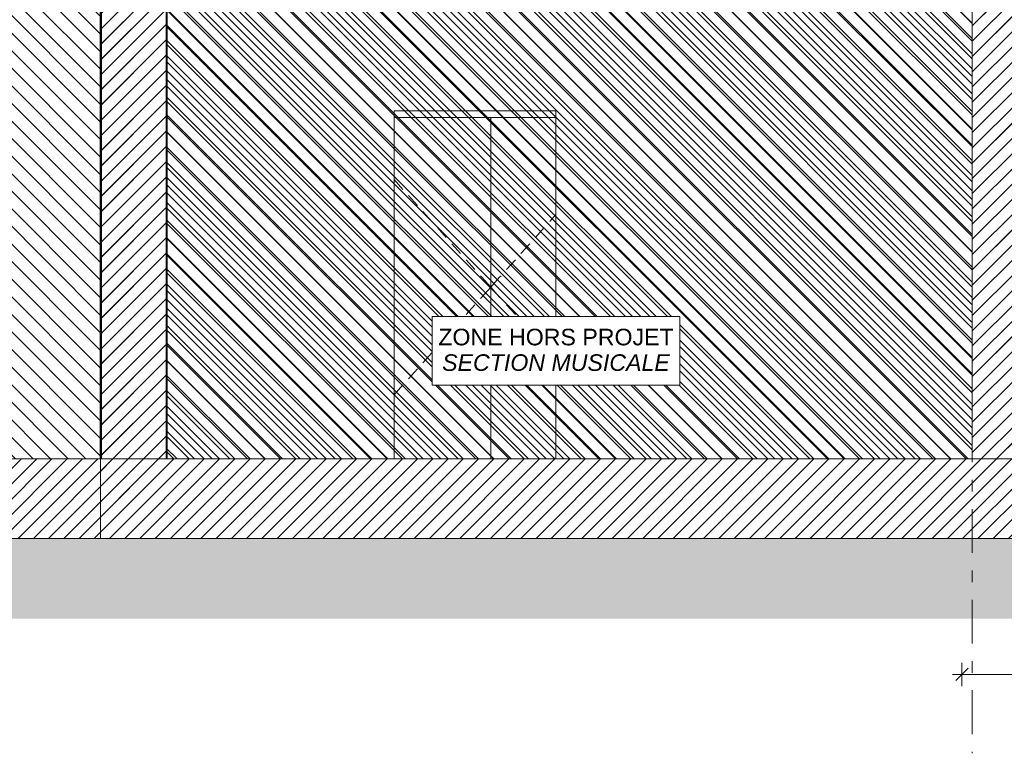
# Model space of a CAD drawing. Header units: millimetres. Extents: x 1516 to 53650, y -1776 to 7865.
# Tile 2 of 37: x 6608 to 12549, y -1776 to 2650. Entities that reach past the tile are written whole.
import ezdxf

# ---------------------------------------------------------------- set-up
doc = ezdxf.new("R2010")
doc.units = ezdxf.units.MM
doc.header["$MEASUREMENT"] = 0
doc.linetypes.add('Axe', pattern=[546.805537, 264.583325, -105.833328, 70.555556, -105.833328])
for name, color, linetype in [('2D - Cotations pour 50ème.AL', 7, 'Continuous'), ('2D - Dessin général.AL', 7, 'Continuous'), ('2D - Etiquettes.AL', 7, 'Continuous'), ('_Murs - Intérieurs (Porteurs).AL', 7, 'Continuous'), ('_Sols - Dalles.AL', 7, 'Continuous'), ('Nouveau__Murs - Extérieurs.AL', 7, 'Continuous'), ('Portes Archicad', 7, 'Continuous')]:
    doc.layers.add(name, color=color, linetype=linetype)
doc.styles.add('STYLE_GENERE_1', font='arial.ttf')
doc.dimstyles.new('STYLE_GENERE__2', dxfattribs={"dimtxt": 100, "dimasz": 71.25, "dimexe": 0.18, "dimexo": 0.0625, "dimgap": 0, "dimtad": 1, "dimtih": 1, "dimtoh": 1, "dimlfac": 0.001, "dimzin": 0, "dimdsep": 46, "dimtxsty": 'STYLE_GENERE_1', "dimblk": 'ARROWHEAD_6', "dimblk1": 'ARROWHEAD_6', "dimblk2": 'ARROWHEAD_6', "dimcen": 0.09, "dimse1": 1, "dimse2": 1, "dimclrd": 7, "dimclre": 7, "dimclrt": 7, "dimazin": 0, "dimtfac": 1, "dimtdec": 4, "dimtmove": 0, "dimatfit": 3, "dimfxl": 0, "dimtolj": 1, "dimtzin": 0, "dimarcsym": 0})
pattern_1 = [(45, (0, 0), (-45.96194, 45.96194), [])]

# ---------------------------------------------------------------- blocks, each defined once
blk = doc.blocks.new('Élément de coupe_10')
at = {"layer": '_Sols - Dalles.AL', "linetype": 'Continuous', "lineweight": 0, "true_color": 0x000000}
h = blk.add_hatch(dxfattribs=at)
h.set_pattern_fill('Dallage', color=18, style=0, pattern_type=2)
h.set_pattern_definition(pattern_1)
h.paths.add_polyline_path([(7094.9, 0), (7094.9, -480), (47434.7, -480), (47434.7, 0)])
at = {"layer": '_Sols - Dalles.AL', "color": 7, "linetype": 'Continuous', "lineweight": 5}
for p, q in [((7094.9, 0), (7094.9, -480)), ((7096.5, 0), (7094.9, 0)), ((12355.6, 0), (7493.6, 0)), ((47434.7, -480), (7094.9, -480))]:
    blk.add_line(p, q, dxfattribs=at)
blk = doc.blocks.new('Élément de coupe_11')
at = {"layer": '_Murs - Intérieurs (Porteurs).AL', "linetype": 'Continuous', "lineweight": 0, "true_color": 0x000000}
h = blk.add_hatch(dxfattribs=at)
h.set_pattern_fill('Dallage', color=18, style=0, pattern_type=2)
h.set_pattern_definition(pattern_1)
h.paths.add_polyline_path([(7096.5, 0), (7493.6, 0), (7493.6, 3358.2), (7096.5, 3358.1), (7096.5, 3507.2)])
at = {"layer": '_Murs - Intérieurs (Porteurs).AL', "color": 7, "linetype": 'Continuous', "lineweight": 13}
for p, q in [((7093.8, 4806.1), (7093.7, 4806.1)), ((7093.8, 4806.1), (7096.5, 3657.2)), ((7093.7, 4719.7), (7096.5, 3518.7)), ((7093.7, 3965.3), (7093.7, 0)), ((7093.7, 0), (7094.9, 0))]:
    blk.add_line(p, q, dxfattribs=at)
at = {"layer": '_Murs - Intérieurs (Porteurs).AL', "color": 7, "linetype": 'Continuous', "lineweight": 40}
for p, q in [((7493.6, 3657.3), (7096.5, 3657.2)), ((7493.6, 3657.3), (7493.6, 0)), ((7096.5, 3507.2), (7096.5, 0))]:
    blk.add_line(p, q, dxfattribs=at)
at = {"layer": '_Murs - Intérieurs (Porteurs).AL', "color": 7, "linetype": 'Continuous', "lineweight": 40, "flags": 128}
blk.add_lwpolyline([(7096.5, 3657.2), (7096.5, 3509.4), (7096.5, 3507.2)], dxfattribs=at)
blk = doc.blocks.new('Élément de coupe_14')
at = {"layer": 'Nouveau__Murs - Extérieurs.AL', "linetype": 'Continuous', "lineweight": 0, "true_color": 0x000000}
h = blk.add_hatch(dxfattribs=at)
h.set_pattern_fill('Dallage', color=18, style=0, pattern_type=2)
h.set_pattern_definition(pattern_1)
h.paths.add_polyline_path([(12521.8, 2743), (12355.6, 2743), (12355.6, 0), (12631.6, 0), (12631.6, 3358.9), (12372.5, 3358.9), (12372.5, 2898.3), (12521.8, 2898.3)])
at = {"layer": 'Nouveau__Murs - Extérieurs.AL', "color": 7, "linetype": 'Continuous', "lineweight": 25}
for p, q in [((12631.6, 3358.9), (12631.6, 0)), ((12679.6, 3358.9), (12679.6, 0)), ((12697.6, 3358.9), (12697.6, 0))]:
    blk.add_line(p, q, dxfattribs=at)
at = {"layer": 'Nouveau__Murs - Extérieurs.AL', "color": 7, "linetype": 'Continuous', "lineweight": 15}
for p, q in [((12715.6, 3358.9), (12715.6, 0)), ((12355.6, 2743), (12355.6, 0))]:
    blk.add_line(p, q, dxfattribs=at)
at = {"layer": 'Nouveau__Murs - Extérieurs.AL', "color": 7, "linetype": 'Continuous', "lineweight": 15, "flags": 128}
blk.add_lwpolyline([(12715.6, 0), (12697.6, 0), (12679.6, 0), (12631.6, 0)], dxfattribs=at)
blk = doc.blocks.new('Élément de coupe_34')
at = {"layer": 'Portes Archicad', "color": 7, "linetype": 'Continuous', "lineweight": 5}
for p, q in [((8866.5, 2060), (9843.6, 2060)), ((9450.2, 0), (9450.2, 2060)), ((8867, 1685.2), (8920.5, 1625.6)), ((8953.9, 1588.4), (9007.4, 1528.9)), ((9040.8, 1491.7), (9094.2, 1432.2)), ((9843.6, 1474), (9806.1, 1432.2)), ((9127.7, 1395), (9181.1, 1335.5)), ((9772.7, 1395), (9719.2, 1335.5)), ((9214.5, 1298.3), (9268, 1238.8)), ((9685.8, 1298.3), (9632.3, 1238.8)), ((9301.4, 1201.6), (9354.9, 1142.1)), ((9598.9, 1201.6), (9545.5, 1142.1)), ((9388.3, 1104.9), (9396.7, 1095.5)), ((9396.7, 1095.5), (9450.2, 1036)), ((9503.6, 1095.5), (9450.2, 1036)), ((9512, 1104.9), (9503.6, 1095.5)), ((9396.7, 976.5), (9450.2, 1036)), ((9503.6, 976.5), (9450.2, 1036)), ((9388.3, 967.1), (9396.7, 976.5)), ((9512, 967.1), (9503.6, 976.5)), ((9301.4, 870.4), (9354.9, 929.9)), ((9598.9, 870.4), (9545.5, 929.9)), ((9214.5, 773.7), (9268, 833.2)), ((9685.8, 773.7), (9632.3, 833.2)), ((9127.7, 677), (9181.1, 736.5)), ((9772.7, 677), (9719.2, 736.5)), ((9040.8, 580.3), (9094.2, 639.8)), ((9843.6, 598), (9806.1, 639.8)), ((8953.9, 483.6), (9007.4, 543.1)), ((8867, 386.8), (8920.5, 446.4))]:
    blk.add_line(p, q, dxfattribs=at)
blk = doc.blocks.new('Élément de coupe_51')
at = {"layer": 'Portes Archicad', "color": 7, "linetype": 'Continuous', "lineweight": 13}
for p, q in [((8866.5, 0), (8866.5, 2100)), ((8866.5, 2100), (9843.6, 2100)), ((9843.6, 2100), (9843.6, 0))]:
    blk.add_line(p, q, dxfattribs=at)
blk = doc.blocks.new('*D122')
at = {"layer": '2D - Cotations pour 50ème.AL', "color": 7, "linetype": 'Continuous', "lineweight": 5}
for p, q in [((12293.2, -1370.3), (12293.2, -1229.7)), ((17307.3, -1370.3), (17307.3, -1229.7)), ((12237, -1300), (12293.2, -1300)), ((12330.7, -1262.5), (12255.7, -1337.5)), ((12293.2, -1300), (17307.3, -1300)), ((17344.8, -1262.5), (17269.8, -1337.5))]:
    blk.add_line(p, q, dxfattribs=at)
at = {"layer": '2D - Cotations pour 50ème.AL', "color": 7, "lineweight": 5, "insert": (14666.8, -1280), "char_height": 100, "attachment_point": 7, "style": 'STYLE_GENERE_1'}
blk.add_mtext('\\A1;{\\pql;\\fArial|b0|i0|c0|p0;\\W1.000000;5,01}', dxfattribs=at)
blk = doc.blocks.new('ARROWHEAD_6')
at = {"color": 0, "linetype": 'Continuous', "lineweight": 0}
for p, q in [((0, 0), (-1, 0)), ((-0.5, -0.5), (0.5, 0.5))]:
    blk.add_line(p, q, dxfattribs=at)
blk = doc.blocks.new('*D140')
at = {"layer": '2D - Cotations pour 50ème.AL', "color": 7, "linetype": 'Continuous', "lineweight": 5}
for p, q in [((12669.5, 7451.3), (12594.5, 7376.3)), ((12632, 7343.5), (12632, 7484.1)), ((12753.1, 7451.3), (12678.1, 7376.3)), ((12715.6, 7343.5), (12715.6, 7484.1)), ((12575.7, 7413.8), (12632, 7413.8)), ((12632, 7413.8), (12715.6, 7413.8))]:
    blk.add_line(p, q, dxfattribs=at)
at = {"layer": '2D - Cotations pour 50ème.AL', "color": 7, "lineweight": 5, "insert": (12518.2, 7433.8), "char_height": 100, "attachment_point": 7, "style": 'STYLE_GENERE_1'}
blk.add_mtext('\\A1;{\\pql;\\fArial|b0|i0|c0|p0;\\W1.000000;8}', dxfattribs=at)

msp = doc.modelspace()

# ---------------------------------------------------------------- hatches: boundary and pattern name
at = {"linetype": 'Continuous', "lineweight": 0, "true_color": 0xcccccc}
h = msp.add_hatch(dxfattribs=at)
h.set_pattern_fill('Terre', color=254, style=0, pattern_type=2)
h.set_pattern_definition([(45, (26780.61, -732.37), (-137.8858, 137.8858), []), (45, (26734.65, -686.4), (-275.7716, 275.7716), []), (45, (26688.7, -640.44), (-275.7716, 275.7716), []), (135, (26642.726, -594.48), (45.96194, 45.96194), [195, -195])])
h.paths.add_polyline_path([(2658.598, -480), (53649.628, -480), (53649.628, -964.731), (2658.598, -964.731)])
at = {"layer": '2D - Dessin général.AL', "linetype": 'Continuous', "lineweight": 5}
h = msp.add_hatch(dxfattribs=at)
h.set_pattern_fill('Diagonales', color=8, style=0, pattern_type=2)
h.set_pattern_definition([(135, (9924.604, 6647.95), (53.033, 53.033), [])])
h.paths.add_polyline_path([(7493.64, 3515.208), (9243.471, 3514.447), (9243.378, 3655.403), (9215.068, 4543.035), (10431.132, 4543.035), (10402.638, 3656.164), (10402.73, 3515.208), (12355.568, 3515.208), (12355.568, 0), (7493.64, 0)])
h = msp.add_hatch(dxfattribs=at)
h.set_pattern_fill('Dallage', style=0, pattern_type=2)
h.set_pattern_definition(pattern_1)
h.paths.add_polyline_path([(2658.598, 0), (42128.506, 0), (42128.506, 3715.208), (42428.506, 3715.208), (42428.506, 0), (47089.585, 4.001), (47089.585, 3518.448), (47434.683, 3519.264), (47434.683, 0), (53649.628, 0), (53649.628, -480), (2658.598, -480)])
h = msp.add_hatch(dxfattribs=at)
h.set_pattern_fill('Diagonales', color=8, style=0, pattern_type=2)
h.set_pattern_definition([(135, (3646.645, 6647.95), (53.033, 53.033), [])])
h.paths.add_polyline_path([(2760.395, 3514.447), (7097.621, 3514.447), (7097.621, 0), (2760.395, 0)])
h = msp.add_hatch(dxfattribs=at)
h.set_pattern_fill('Dallage', style=0, pattern_type=2)
h.set_pattern_definition(pattern_1)
h.paths.add_polyline_path([(7493.64, 3514.447), (7097.621, 3514.447), (7097.621, 0), (7493.64, 0)])
at = {"layer": '2D - Dessin général.AL', "linetype": 'Continuous', "lineweight": 0}
h = msp.add_hatch(dxfattribs=at)
h.set_pattern_fill('Briques_silico_calcaire', style=0, pattern_type=2)
h.set_pattern_definition([(135, (0, 0), (45.96194, 45.96194), [])])
h.paths.add_polyline_path([(7493.64, 3508.076), (12355.568, 3508.076), (12355.568, 0), (7493.64, 0)])
at = {"layer": '2D - Dessin général.AL', "linetype": 'Continuous', "lineweight": 5}
h = msp.add_hatch(dxfattribs=at)
h.set_pattern_fill('Dallage', style=0, pattern_type=2)
h.set_pattern_definition(pattern_1)
h.paths.add_polyline_path([(12355.568, 0), (12631.985, 0), (12631.985, 3510.223), (12355.568, 3510.223)])

# ---------------------------------------------------------------- linework, layer by layer
at = {"layer": '2D - Dessin général.AL', "color": 1, "linetype": 'Axe', "lineweight": 15}
msp.add_line((12355.568, 6259.103), (12355.568, -1776.106), dxfattribs=at)
at = {"layer": '2D - Dessin général.AL', "color": 7, "linetype": 'Continuous', "lineweight": 5, "flags": 128}
for points in [[(7493.64, 3515.208), (9243.471, 3514.447), (9243.378, 3655.403), (9215.068, 4543.035), (10431.132, 4543.035), (10402.638, 3656.164), (10402.73, 3515.208), (12355.568, 3515.208), (12355.568, 0), (7493.64, 0)], [(2658.598, 0), (42128.506, 0), (42128.506, 3715.208), (42428.506, 3715.208), (42428.506, 0), (47089.585, 4.001), (47089.585, 3518.448), (47434.683, 3519.264), (47434.683, 0), (53649.628, 0), (53649.628, -480), (2658.598, -480)], [(2760.395, 3514.447), (7097.621, 3514.447), (7097.621, 0), (2760.395, 0)], [(7493.64, 3514.447), (7097.621, 3514.447), (7097.621, 0), (7493.64, 0)], [(7493.64, 3508.076), (12355.568, 3508.076), (12355.568, 0), (7493.64, 0)], [(12355.568, 0), (12631.985, 0), (12631.985, 3510.223), (12355.568, 3510.223)]]:
    msp.add_lwpolyline(points, close=True, dxfattribs=at)

# ---------------------------------------------------------------- block references
at = {"layer": '_Murs - Intérieurs (Porteurs).AL', "lineweight": 0}
msp.add_blockref('Élément de coupe_11', (0, 0), dxfattribs=at)
at = {"layer": '_Sols - Dalles.AL', "lineweight": 0}
msp.add_blockref('Élément de coupe_10', (0, 0), dxfattribs=at)
at = {"layer": 'Nouveau__Murs - Extérieurs.AL', "lineweight": 0}
msp.add_blockref('Élément de coupe_14', (0, 0), dxfattribs=at)
at = {"layer": 'Portes Archicad', "lineweight": 0}
for name in ['Élément de coupe_51', 'Élément de coupe_34']:
    msp.add_blockref(name, (0, 0), dxfattribs=at)

# ---------------------------------------------------------------- dimensions: what is measured, and where the dimension line sits
at = {"layer": '2D - Cotations pour 50ème.AL', "color": 7, "linetype": 'Continuous', "lineweight": 5}
for base, p1, p2, picture, middle in [((12715.568, 7413.791), (12631.985, 6913.791), (12715.568, 1679.454), '*D140', (12556.264, 7483.791)), ((17307.289, -1300), (12293.227, 3509.906), (17307.289, 2743.008), '*D122', (14796.256, -1230))]:
    dim = msp.add_linear_dim(base=base, p1=p1, p2=p2, dimstyle='STYLE_GENERE__2', dxfattribs=at)
    dim.commit()
    dim.dimension.update_dxf_attribs({"geometry": picture, "text_midpoint": middle, "dimtype": 160})

# ---------------------------------------------------------------- next in the draw order: wipeouts: each hides what was drawn before it
at = {"color": 7, "linetype": 'Continuous', "lineweight": 5, "ltscale": 48577.891653}
msp.add_wipeout([(9096.423, 445.366), (10590.823, 445.366), (10590.823, 859.652), (9096.423, 859.652)], dxfattribs=at).dxf.layer = '2D - Etiquettes.AL'

# ---------------------------------------------------------------- next in the draw order: linework, layer by layer
at = {"layer": '2D - Etiquettes.AL', "color": 7, "linetype": 'Continuous', "lineweight": 5, "flags": 128}
msp.add_lwpolyline([(9096.423, 445.366), (10590.823, 445.366), (10590.823, 859.652), (9096.423, 859.652), (9096.423, 445.366)], close=True, dxfattribs=at)

# ---------------------------------------------------------------- next in the draw order: texts
at = {"layer": '2D - Etiquettes.AL', "color": 7, "linetype": 'Continuous', "lineweight": 5, "insert": (9843.623, 657.353), "char_height": 100, "attachment_point": 5, "line_spacing_factor": 0.924231, "style": 'STYLE_GENERE_1'}
msp.add_mtext('\\A1;{\\pqc;\\fArial|b0|i0|c0|p0;\\W1.000000;ZONE HORS PROJET\\P\\pqc;\\fArial|b0|i1|c0|p0;\\W1.000000;SECTION MUSICALE}', dxfattribs=at)

doc.saveas('drawing.dxf')
